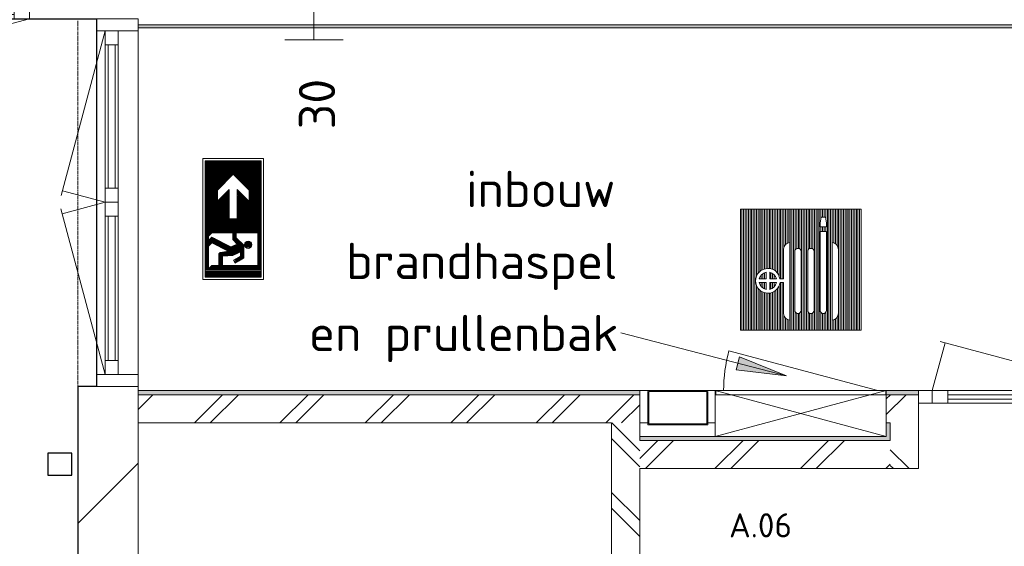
# Model space of a CAD drawing. Header units: millimetres. Extents: x 2016 to 102618, y -16590 to 68005.
# Tile 127 of 256: x 47486 to 52375, y 993 to 3605. Entities that reach past the tile are written whole.
import ezdxf

# ---------------------------------------------------------------- set-up
doc = ezdxf.new("R2010")
doc.units = ezdxf.units.MM
doc.linetypes.add('dash 2_2', pattern=[4, 2, -2])
for name, color, linetype, lineweight in [('A-ANNO-NOTE', 131, 'Continuous', 5), ('A-AREA-IDEN', 2, 'Continuous', 9), ('A-DETL', 90, 'Continuous', 18), ('A-DETL-GENF', 92, 'Continuous', 13), ('A-GENM', 13, 'Continuous', 13), ('A-GLAZ', 151, 'Continuous', 13), ('A-GLAZ-CURT', 52, 'Continuous', 9), ('A-GLAZ-CWMG', 51, 'Continuous', 13), ('A-WALL', 113, 'Continuous', 13), ('A-WALL-FNSH', 113, 'Continuous', 25), ('A-WALL-PATT', 111, 'Continuous', 25), ('E-FIRE', 2, 'Continuous', 13), ('G-ANNO-TEXT', 231, 'Continuous', 9), ('I-WALL', 2, 'Continuous', 13), ('N-PV-OG-BEBOUWING_MAATSCHAPPELIJK-G', 6, 'Continuous', 25)]:
    doc.layers.add(name, color=color, linetype=linetype, lineweight=lineweight)
doc.styles.add('ISOCPEUR_2', font='isocpeur.ttf', dxfattribs={"height": 180})
doc.styles.add('ISOCPEUR_4', font='isocpeur.ttf', dxfattribs={"height": 120})

# ---------------------------------------------------------------- blocks, each defined once
blk = doc.blocks.new('31_VCS_aluminium_deur_vliesgevel_glasvulling - Draaideur vliesgevel 2-4543338-00 Begane grond')
at = {"layer": 'A-GENM'}
for p, q in [((-425, 32.5), (-368.1, 245)), ((425, 32.5), (-392.2, 251.5))]:
    blk.add_line(p, q, dxfattribs=at)
at = {"layer": 'A-GLAZ-CURT', "lineweight": 18}
for p, q in [((-355, 32.5), (-425, 32.5)), ((-425, 32.5), (-425, -32.5)), ((-355, -32.5), (-355, 32.5)), ((-355, 32.5), (355, 32.5)), ((425, 32.5), (355, 32.5)), ((355, 32.5), (355, -32.5)), ((425, -32.5), (425, 32.5)), ((-425, -32.5), (-355, -32.5)), ((355, -32.5), (-355, -32.5)), ((355, -32.5), (425, -32.5))]:
    blk.add_line(p, q, dxfattribs=at)
blk = doc.blocks.new('Rectangular Mullion - vliesgevel_207mm_verticale tussenstijl _antraciet_-3721980-00 Begane grond')
at = {"layer": 'A-GLAZ-CWMG'}
for p, q in [((47868, 2700), (47868, 3550)), ((48075, 2700), (48075, 3550))]:
    blk.add_line(p, q, dxfattribs=at)
blk = doc.blocks.new('Rectangular Mullion - vliesgevel_207mm_verticale tussenstijl _antraciet_-1721457-00 Begane grond')
at = {"layer": 'A-GLAZ-CWMG'}
for p, q in [((-60, 75), (0, 75)), ((-60, -132), (-60, 75)), ((0, 75), (0, -132)), ((0, -132), (-60, -132))]:
    blk.add_line(p, q, dxfattribs=at)
blk = doc.blocks.new('Rectangular Mullion - vliesgevel_207mm_verticale tussenstijl _antraciet_-1721458-00 Begane grond')
at = {"layer": 'A-GLAZ-CWMG'}
for p, q in [((0, 75), (-60, 75)), ((-60, 75), (-60, -132)), ((0, -132), (0, 75)), ((-60, -132), (0, -132))]:
    blk.add_line(p, q, dxfattribs=at)
blk = doc.blocks.new('31_VCS_aluminium_deur_vliesgevel_glasvulling - Draaideur vliesgevel 2-4543343-00 Begane grond')
at = {"layer": 'A-GENM'}
for p, q in [((-427.5, -32.5), (-370.2, -246.3)), ((427.5, -32.5), (-394.4, -252.7))]:
    blk.add_line(p, q, dxfattribs=at)
at = {"layer": 'A-GLAZ-CURT', "lineweight": 18}
for p, q in [((-357.5, 32.5), (-427.5, 32.5)), ((-427.5, 32.5), (-427.5, -32.5)), ((-357.5, -32.5), (-357.5, 32.5)), ((-357.5, 32.5), (357.5, 32.5)), ((427.5, 32.5), (357.5, 32.5)), ((357.5, 32.5), (357.5, -32.5)), ((427.5, -32.5), (427.5, 32.5)), ((-427.5, -32.5), (-357.5, -32.5)), ((357.5, -32.5), (-357.5, -32.5)), ((357.5, -32.5), (427.5, -32.5))]:
    blk.add_line(p, q, dxfattribs=at)
blk = doc.blocks.new('Rectangular Mullion - vliesgevel_207mm_verticale tussenstijl _antraciet_-4492744-00 Begane grond')
at = {"layer": 'A-GLAZ-CWMG'}
for p, q in [((47868, 1845), (47868, 2700)), ((48075, 1845), (48075, 2700))]:
    blk.add_line(p, q, dxfattribs=at)
blk = doc.blocks.new('30_VCS_beglazing_clear glazing - 30_VCS_beglazing_clear glazing-3721983-00 Begane grond')
at = {"layer": 'A-GLAZ'}
for p, q in [((355, 17.5), (-355, 17.5)), ((-355, -17.5), (355, -17.5))]:
    blk.add_line(p, q, dxfattribs=at)
blk = doc.blocks.new('30_VCS_beglazing_clear glazing - 30_VCS_beglazing_clear glazing-4492752-00 Begane grond')
at = {"layer": 'A-GLAZ'}
for p, q in [((-357.5, 17.5), (357.5, 17.5)), ((357.5, -17.5), (-357.5, -17.5))]:
    blk.add_line(p, q, dxfattribs=at)
blk = doc.blocks.new('Walls 16 - Walls 6-3226393-00 Begane grond')
at = {"layer": 'A-WALL', "lineweight": 25}
for p, q in [((61565, -6440), (61455, -6440)), ((61455, -6440), (61455, -6559)), ((61565, -6559), (61565, -6440)), ((61455, -6559), (61565, -6559))]:
    blk.add_line(p, q, dxfattribs=at)
blk = doc.blocks.new('31_VCS_CWP_vliesgevel_deur_enkel_glaspaneel - merk-4490266-00 Begane grond')
at = {"layer": 'A-GENM'}
for p, q in [((-475, 31), (-411.4, 268.5)), ((475, 31), (-435.5, 275))]:
    blk.add_line(p, q, dxfattribs=at)
at = {"layer": 'A-GLAZ-CURT', "lineweight": 18}
for p, q in [((-398, 31), (-475, 31)), ((-475, 31), (-475, -31)), ((-398, 31), (398, 31)), ((-398, 31), (-398, -31)), ((475, 31), (398, 31)), ((398, 31), (398, -31)), ((475, 31), (475, -31)), ((-475, -31), (-398, -31)), ((398, -31), (-398, -31)), ((398, -31), (475, -31))]:
    blk.add_line(p, q, dxfattribs=at)
at = {"layer": 'A-GLAZ-CURT', "lineweight": 13}
for p, q in [((-398, 10.5), (398, 10.5)), ((-398, -10.5), (-398, 10.5)), ((398, -10.5), (398, 10.5)), ((398, -10.5), (-398, -10.5))]:
    blk.add_line(p, q, dxfattribs=at)
blk = doc.blocks.new('Rectangular Mullion - aluminium kozijn_RT62_68mm-V314-00 Begane grond')
at = {"layer": 'A-GLAZ-CWMG'}
for p, q in [((-68, 31), (-39, 31)), ((-68, 31), (-68, -31)), ((0, 31), (-39, 31)), ((0, 31), (0, -31)), ((-68, -31), (-39, -31)), ((0, -31), (-39, -31))]:
    blk.add_line(p, q, dxfattribs=at)
blk = doc.blocks.new('31_VCS_CWP_vliesgevel_deur_enkel_glaspaneel - merk-4504723-00 Begane grond')
at = {"layer": 'A-GENM'}
for p, q in [((-475, -31), (-411.4, -268.5)), ((475, -31), (-435.5, -275))]:
    blk.add_line(p, q, dxfattribs=at)
at = {"layer": 'A-GLAZ-CURT', "lineweight": 18}
for p, q in [((-398, 31), (-475, 31)), ((-475, 31), (-475, -31)), ((-398, -31), (-398, 31)), ((-398, 31), (398, 31)), ((475, 31), (398, 31)), ((398, 31), (398, -31)), ((475, -31), (475, 31)), ((-475, -31), (-398, -31)), ((398, -31), (-398, -31)), ((398, -31), (475, -31))]:
    blk.add_line(p, q, dxfattribs=at)
at = {"layer": 'A-GLAZ-CURT', "lineweight": 13}
for p, q in [((398, 10.5), (-398, 10.5)), ((-398, 10.5), (-398, -10.5)), ((398, -10.5), (398, 10.5)), ((-398, -10.5), (398, -10.5))]:
    blk.add_line(p, q, dxfattribs=at)
blk = doc.blocks.new('65_VCS_FA_brandslanghaspelkast_inbouw - inbouw_ajax_dicht_790x790x225 3-4652365-00 Begane grond')
at = {"layer": 'A-DETL-GENF'}
blk.add_line((508, 80), (-231.9, 278.3), dxfattribs=at)
blk.add_arc((508, 80), 766, 165, 180, dxfattribs=at)
at = {"layer": 'E-FIRE', "lineweight": 5}
for p, q in [((549.5, 80), (-299.5, -147)), ((-299.5, 80), (549.5, -147)), ((-299.5, -147), (-299.5, 80)), ((549.5, 80), (549.5, -147)), ((549.5, -147), (-299.5, -147))]:
    blk.add_line(p, q, dxfattribs=at)
at = {"layer": 'E-FIRE'}
for p, q in [((-299.5, 59), (549.5, 59)), ((-299.5, -147), (-299.5, 59)), ((-297.5, 80), (547.5, 80)), ((-297.5, 80), (-297.5, 59)), ((547.5, 59), (547.5, 80)), ((549.5, 59), (549.5, -147)), ((549.5, -147), (-299.5, -147))]:
    blk.add_line(p, q, dxfattribs=at)
blk = doc.blocks.new('Afvalbak - Type 3-4654228-00 Begane grond')
at = {"layer": 'A-GENM'}
for p, q in [((-24, 302), (-24, 137)), ((269, 307), (-19, 307)), ((-19, 302), (269, 302)), ((-19, 142), (-19, 302)), ((269, 302), (269, 142)), ((274, 137), (274, 302)), ((-24, 137), (274, 137)), ((269, 142), (-19, 142))]:
    blk.add_line(p, q, dxfattribs=at)
for centre, start, end in [((-19, 302), 90, 180), ((269, 302), 360, 90)]:
    blk.add_arc(centre, 5, start, end, dxfattribs=at)
blk = doc.blocks.new('NLRS_00_NEN-EN ISO 7010_E001 - vluchtweg links-4415713-00 Begane grond')
at = {"layer": 'A-ANNO-NOTE', "lineweight": 9}
for p, q in [((-3, 0), (-3, -3.015)), ((3, 0), (-3, 0)), ((-2.883, -0.117), (2.883, -0.117)), ((-2.883, -2.898), (-2.883, -0.117)), ((-2.835, -0.117), (-2.835, -2.898)), ((-2.788, -0.117), (-2.788, -2.898)), ((-2.74, -0.117), (-2.74, -2.898)), ((-2.692, -0.117), (-2.692, -2.898)), ((-2.645, -0.117), (-2.645, -2.898)), ((-2.597, -0.117), (-2.597, -2.898)), ((-2.549, -0.117), (-2.549, -2.898)), ((-2.502, -0.117), (-2.502, -2.898)), ((-2.454, -0.117), (-2.454, -2.898)), ((-2.406, -0.117), (-2.406, -2.898)), ((-2.359, -0.117), (-2.359, -2.898)), ((-2.311, -0.117), (-2.311, -2.898)), ((-2.263, -0.117), (-2.263, -2.898)), ((-2.216, -0.117), (-2.216, -2.898)), ((-2.168, -0.117), (-2.168, -1.459)), ((-2.12, -0.117), (-2.12, -1.411)), ((-2.073, -0.117), (-2.073, -1.364)), ((-2.025, -0.117), (-2.025, -1.316)), ((-1.978, -0.117), (-1.978, -1.268)), ((-1.93, -0.117), (-1.93, -1.221)), ((-1.882, -0.117), (-1.882, -1.173)), ((-1.835, -0.117), (-1.835, -1.125)), ((-1.787, -0.117), (-1.787, -1.078)), ((-1.739, -0.117), (-1.739, -1.03)), ((-1.692, -0.117), (-1.692, -0.983)), ((-1.644, -0.117), (-1.644, -0.935)), ((-1.596, -0.117), (-1.596, -0.887)), ((-1.549, -0.117), (-1.549, -0.84)), ((-1.501, -0.117), (-1.501, -0.792)), ((-1.453, -0.117), (-1.453, -0.744)), ((-1.406, -0.117), (-1.406, -0.724)), ((-1.358, -0.117), (-1.358, -0.724)), ((-1.31, -0.117), (-1.31, -0.724)), ((-1.263, -0.117), (-1.263, -0.724)), ((-1.215, -0.117), (-1.215, -0.724)), ((-1.167, -0.117), (-1.167, -0.724)), ((-1.12, -0.117), (-1.12, -0.724)), ((-1.072, -0.117), (-1.072, -0.724)), ((-1.025, -0.117), (-1.025, -0.724)), ((-0.977, -0.117), (-0.977, -0.724)), ((-0.929, -0.117), (-0.929, -0.724)), ((-0.882, -0.117), (-0.882, -0.724)), ((-0.834, -0.117), (-0.834, -1.313)), ((-0.786, -0.117), (-0.786, -1.313)), ((-0.739, -0.117), (-0.739, -1.313)), ((-0.691, -0.117), (-0.691, -1.313)), ((-0.643, -0.117), (-0.643, -1.313)), ((-0.596, -0.117), (-0.596, -1.313)), ((-0.548, -0.117), (-0.548, -1.313)), ((-0.5, -0.117), (-0.5, -1.313)), ((-0.453, -0.117), (-0.453, -1.313)), ((-0.405, -0.117), (-0.405, -1.313)), ((-0.357, -0.117), (-0.357, -1.313)), ((-0.31, -0.117), (-0.31, -1.313)), ((-0.262, -0.117), (-0.262, -1.313)), ((-0.214, -0.117), (-0.214, -1.313)), ((-0.167, -0.117), (-0.167, -1.313)), ((-0.119, -0.117), (-0.119, -1.313)), ((-0.071, -0.117), (-0.071, -1.313)), ((-0.024, -0.117), (-0.024, -1.313)), ((0.024, -0.117), (0.024, -2.898)), ((0.071, -0.117), (0.071, -2.898)), ((0.119, -0.117), (0.119, -2.898)), ((0.167, -0.117), (0.167, -2.898)), ((0.214, -0.117), (0.214, -2.898)), ((0.262, -0.117), (0.262, -2.898)), ((0.31, -0.117), (0.31, -2.898)), ((0.357, -0.117), (0.357, -2.898)), ((0.405, -0.117), (0.405, -2.898)), ((0.453, -0.117), (0.453, -2.898)), ((0.5, -0.117), (0.5, -2.898)), ((0.548, -0.117), (0.548, -2.898)), ((0.596, -0.117), (0.596, -2.898)), ((0.643, -0.117), (0.643, -2.898)), ((0.691, -0.117), (0.691, -2.898)), ((0.696, -0.279), (2.304, -0.279)), ((0.696, -1.356), (0.696, -0.279)), ((0.739, -0.117), (0.739, -0.279)), ((0.786, -0.117), (0.786, -0.279)), ((0.834, -0.117), (0.834, -0.279)), ((0.882, -0.117), (0.882, -0.279)), ((0.929, -0.117), (0.929, -0.279)), ((0.977, -0.117), (0.977, -0.279)), ((1.025, -0.117), (1.025, -0.279)), ((1.072, -0.117), (1.072, -0.279)), ((1.12, -0.117), (1.12, -0.279)), ((1.167, -0.117), (1.167, -0.279)), ((1.215, -0.117), (1.215, -0.279)), ((1.263, -0.117), (1.263, -0.279)), ((1.31, -0.117), (1.31, -0.279)), ((1.358, -0.117), (1.358, -0.279)), ((1.406, -0.117), (1.406, -0.279)), ((1.453, -0.117), (1.453, -0.279)), ((1.501, -0.117), (1.501, -0.279)), ((1.549, -0.117), (1.549, -0.279)), ((1.596, -0.117), (1.596, -0.279)), ((1.644, -0.117), (1.644, -0.279)), ((1.692, -0.117), (1.692, -0.279)), ((1.739, -0.117), (1.739, -0.279)), ((1.787, -0.117), (1.787, -0.279)), ((1.835, -0.117), (1.835, -0.279)), ((1.882, -0.117), (1.882, -0.279)), ((1.93, -0.117), (1.93, -0.279)), ((1.977, -0.117), (1.977, -0.279)), ((2.026, -0.117), (2.026, -0.279)), ((2.073, -0.117), (2.073, -0.279)), ((2.121, -0.117), (2.121, -0.279)), ((2.169, -0.117), (2.169, -0.279)), ((2.216, -0.117), (2.216, -0.279)), ((2.264, -0.117), (2.264, -0.279)), ((2.304, -0.279), (2.304, -2.033)), ((2.311, -0.117), (2.311, -2.578)), ((2.359, -0.117), (2.359, -2.625)), ((2.406, -0.117), (2.406, -2.673)), ((2.454, -0.117), (2.454, -2.721)), ((2.502, -0.117), (2.502, -2.898)), ((2.549, -0.117), (2.549, -2.898)), ((2.597, -0.117), (2.597, -2.898)), ((2.645, -0.117), (2.645, -2.898)), ((2.692, -0.117), (2.692, -2.898)), ((2.74, -0.117), (2.74, -2.898)), ((2.788, -0.117), (2.788, -2.898)), ((2.835, -0.117), (2.835, -2.898)), ((2.883, -0.117), (2.883, -2.898)), ((3, -3.015), (3, 0)), ((-1.433, -0.724), (-2.216, -1.507)), ((-0.875, -0.724), (-1.464, -1.313)), ((-0.875, -0.724), (-1.433, -0.724)), ((-1.12, -0.968), (-1.12, -1.313)), ((-1.072, -0.92), (-1.072, -1.313)), ((-1.025, -0.873), (-1.025, -1.313)), ((-0.977, -0.825), (-0.977, -1.313)), ((-0.929, -0.777), (-0.929, -1.313)), ((-0.882, -0.724), (-0.882, -1.313)), ((1.292, -0.977), (0.939, -1.356)), ((1.12, -0.675), (1.12, -0.851)), ((1.167, -0.62), (1.167, -0.906)), ((1.215, -0.593), (1.215, -0.932)), ((1.263, -0.583), (1.263, -0.943)), ((1.31, -0.585), (1.31, -0.94)), ((1.31, -0.977), (1.31, -1.437)), ((1.946, -0.977), (1.31, -0.977)), ((1.358, -0.601), (1.358, -0.924)), ((1.358, -0.977), (1.358, -1.544)), ((1.406, -0.636), (1.406, -0.89)), ((1.406, -0.977), (1.406, -2.13)), ((1.453, -0.977), (1.453, -2.037)), ((1.501, -0.977), (1.501, -1.943)), ((1.549, -0.977), (1.549, -1.85)), ((1.596, -0.977), (1.596, -1.756)), ((1.644, -0.977), (1.644, -1.149)), ((1.692, -0.977), (1.692, -1.149)), ((1.739, -0.977), (1.739, -1.149)), ((1.787, -0.977), (1.787, -1.149)), ((1.835, -0.977), (1.835, -1.149)), ((1.882, -0.977), (1.882, -1.205)), ((1.93, -0.977), (1.93, -1.288)), ((2.196, -1.409), (1.946, -0.977)), ((0, -1.313), (-1.464, -1.313)), ((-1.167, -1.051), (-1.429, -1.313)), ((-1.167, -1.096), (-1.384, -1.313)), ((-1.167, -1.146), (-1.334, -1.313)), ((-1.167, -1.194), (-1.286, -1.313)), ((-1.12, -1.197), (-1.236, -1.313)), ((-1.167, -1.016), (-1.167, -1.244)), ((0, -1.702), (0, -1.313)), ((0.939, -1.356), (0.696, -1.356)), ((0.739, -1.356), (0.739, -1.531)), ((0.786, -1.356), (0.786, -1.531)), ((0.834, -1.356), (0.834, -1.531)), ((0.882, -1.356), (0.882, -1.531)), ((0.929, -1.356), (0.929, -1.531)), ((0.977, -1.315), (0.977, -1.531)), ((1.022, -1.531), (1.251, -1.303)), ((1.025, -1.264), (1.025, -1.529)), ((1.072, -1.213), (1.072, -1.482)), ((1.12, -1.161), (1.12, -1.434)), ((1.167, -1.11), (1.167, -1.386)), ((1.215, -1.059), (1.215, -1.339)), ((1.251, -1.303), (1.406, -1.651)), ((1.263, -1.008), (1.263, -1.33)), ((1.263, -1.008), (1.263, -1.33)), ((1.628, -1.149), (1.85, -1.149)), ((1.817, -1.519), (1.628, -1.149)), ((1.644, -1.18), (1.644, -2.037)), ((1.692, -1.273), (1.692, -2.186)), ((1.739, -1.367), (1.739, -2.216)), ((1.787, -1.46), (1.787, -2.224)), ((1.85, -1.149), (2.045, -1.486)), ((1.978, -1.031), (1.978, -1.37)), ((2.025, -1.114), (2.025, -1.453)), ((2.025, -1.306), (2.11, -1.453)), ((2.045, -1.486), (2.196, -1.409)), ((2.073, -1.196), (2.073, -1.388)), ((2.073, -1.293), (2.153, -1.431)), ((-1.433, -2.291), (-2.216, -1.507)), ((-2.168, -1.556), (-2.168, -2.898)), ((-2.12, -1.603), (-2.12, -2.898)), ((-2.073, -1.651), (-2.073, -2.898)), ((-2.025, -1.699), (-2.025, -2.898)), ((-1.978, -1.746), (-1.978, -2.898)), ((-1.93, -1.794), (-1.93, -2.898)), ((-1.882, -1.841), (-1.882, -2.898)), ((-1.835, -1.889), (-1.835, -2.898)), ((-1.787, -1.937), (-1.787, -2.898)), ((-0.875, -2.291), (-1.464, -1.702)), ((0, -1.702), (-1.464, -1.702)), ((-1.167, -1.953), (-1.418, -1.702)), ((-1.167, -1.906), (-1.372, -1.702)), ((-1.167, -1.86), (-1.325, -1.702)), ((-1.167, -1.815), (-1.28, -1.702)), ((-1.12, -1.815), (-1.233, -1.702)), ((-1.167, -1.702), (-1.167, -1.999)), ((-1.12, -1.702), (-1.12, -2.047)), ((-1.072, -1.702), (-1.072, -2.094)), ((-1.025, -1.702), (-1.025, -2.142)), ((-0.977, -1.702), (-0.977, -2.19)), ((-0.929, -1.702), (-0.929, -2.237)), ((-0.882, -1.702), (-0.882, -2.285)), ((-0.834, -1.702), (-0.834, -2.898)), ((-0.786, -1.702), (-0.786, -2.898)), ((-0.739, -1.702), (-0.739, -2.898)), ((-0.691, -1.702), (-0.691, -2.898)), ((-0.643, -1.702), (-0.643, -2.898)), ((-0.596, -1.702), (-0.596, -2.898)), ((-0.548, -1.702), (-0.548, -2.898)), ((-0.5, -1.702), (-0.5, -2.898)), ((-0.453, -1.702), (-0.453, -2.898)), ((-0.405, -1.702), (-0.405, -2.898)), ((-0.357, -1.702), (-0.357, -2.898)), ((-0.31, -1.702), (-0.31, -2.898)), ((-0.262, -1.702), (-0.262, -2.898)), ((-0.214, -1.702), (-0.214, -2.898)), ((-0.167, -1.702), (-0.167, -2.898)), ((-0.119, -1.702), (-0.119, -2.898)), ((-0.071, -1.702), (-0.071, -2.898)), ((-0.024, -1.702), (-0.024, -2.898)), ((0.696, -1.531), (1.022, -1.531)), ((0.696, -2.57), (0.696, -1.531)), ((1.406, -1.586), (0.904, -2.57)), ((1.182, -2.57), (1.596, -1.756)), ((1.263, -1.867), (1.263, -2.411)), ((1.31, -1.773), (1.31, -2.317)), ((1.358, -1.68), (1.358, -2.224)), ((1.599, -1.751), (1.657, -2.116)), ((1.853, -2.033), (1.817, -1.519)), ((1.835, -1.775), (1.835, -2.224)), ((-1.739, -1.984), (-1.739, -2.898)), ((-1.692, -2.032), (-1.692, -2.898)), ((-1.644, -2.08), (-1.644, -2.898)), ((-1.596, -2.127), (-1.596, -2.898)), ((-1.549, -2.175), (-1.549, -2.898)), ((-1.501, -2.223), (-1.501, -2.898)), ((-1.453, -2.27), (-1.453, -2.898)), ((-0.875, -2.291), (-1.433, -2.291)), ((-1.406, -2.291), (-1.406, -2.898)), ((-1.358, -2.291), (-1.358, -2.898)), ((-1.31, -2.291), (-1.31, -2.898)), ((-1.263, -2.291), (-1.263, -2.898)), ((-1.215, -2.291), (-1.215, -2.898)), ((-1.167, -2.291), (-1.167, -2.898)), ((-1.12, -2.291), (-1.12, -2.898)), ((-1.072, -2.291), (-1.072, -2.898)), ((-1.025, -2.291), (-1.025, -2.898)), ((-0.977, -2.291), (-0.977, -2.898)), ((-0.929, -2.291), (-0.929, -2.898)), ((-0.882, -2.291), (-0.882, -2.898)), ((0.977, -2.428), (0.977, -2.643)), ((1.025, -2.334), (1.025, -2.69)), ((1.072, -2.241), (1.072, -2.898)), ((1.12, -2.147), (1.12, -2.898)), ((1.167, -2.054), (1.167, -2.898)), ((1.215, -1.96), (1.215, -2.504)), ((1.787, -2.224), (2.496, -2.224)), ((2.304, -2.033), (1.853, -2.033)), ((1.882, -2.033), (1.882, -2.224)), ((1.93, -2.033), (1.93, -2.224)), ((1.978, -2.033), (1.978, -2.224)), ((2.025, -2.033), (2.025, -2.224)), ((2.073, -2.033), (2.073, -2.224)), ((2.12, -2.033), (2.12, -2.224)), ((2.168, -2.033), (2.168, -2.224)), ((2.216, -2.033), (2.216, -2.224)), ((2.263, -2.033), (2.263, -2.224)), ((2.304, -2.57), (2.304, -2.224)), ((2.496, -2.224), (2.311, -2.039)), ((2.883, -2.898), (-2.883, -2.898)), ((0.862, -2.736), (0.691, -2.565)), ((0.739, -2.612), (0.739, -2.898)), ((0.786, -2.66), (0.786, -2.898)), ((0.834, -2.708), (0.834, -2.898)), ((0.882, -2.736), (0.882, -2.898)), ((1.072, -2.736), (0.882, -2.736)), ((0.904, -2.57), (1.072, -2.738)), ((0.904, -2.57), (1.182, -2.57)), ((0.929, -2.736), (0.929, -2.898)), ((0.977, -2.736), (0.977, -2.898)), ((1.025, -2.736), (1.025, -2.898)), ((1.182, -2.57), (1.347, -2.736)), ((1.215, -2.604), (1.215, -2.898)), ((1.263, -2.651), (1.263, -2.898)), ((1.31, -2.699), (1.31, -2.898)), ((1.358, -2.736), (1.358, -2.898)), ((2.454, -2.736), (1.358, -2.736)), ((1.406, -2.736), (1.406, -2.898)), ((1.453, -2.736), (1.453, -2.898)), ((1.501, -2.736), (1.501, -2.898)), ((1.549, -2.736), (1.549, -2.898)), ((1.596, -2.736), (1.596, -2.898)), ((1.644, -2.736), (1.644, -2.898)), ((1.692, -2.736), (1.692, -2.898)), ((1.739, -2.736), (1.739, -2.898)), ((1.787, -2.736), (1.787, -2.898)), ((1.835, -2.736), (1.835, -2.898)), ((1.882, -2.736), (1.882, -2.898)), ((1.93, -2.736), (1.93, -2.898)), ((1.978, -2.736), (1.978, -2.898)), ((2.025, -2.736), (2.025, -2.898)), ((2.073, -2.736), (2.073, -2.898)), ((2.12, -2.736), (2.12, -2.898)), ((2.168, -2.736), (2.168, -2.898)), ((2.216, -2.736), (2.216, -2.898)), ((2.263, -2.736), (2.263, -2.898)), ((2.304, -2.57), (2.469, -2.736)), ((2.311, -2.736), (2.311, -2.898)), ((2.359, -2.736), (2.359, -2.898)), ((2.406, -2.736), (2.406, -2.898)), ((2.454, -2.736), (2.454, -2.898)), ((-3, -3.015), (3, -3.015))]:
    blk.add_line(p, q, dxfattribs=at)
blk.add_circle((1.277, -0.763), 0.18, dxfattribs=at)
blk.add_arc((1.783, -2.096), 0.128, 189, 270, dxfattribs=at)

msp = doc.modelspace()

# ---------------------------------------------------------------- hatches: boundary and pattern name
at = {"layer": 'A-WALL-PATT'}
h = msp.add_hatch(color=256, dxfattribs=at)
h.paths.add_polyline_path([(67999.2, 3565), (68300, 3565), (68300, 3580), (67400, 3580), (67400, 3565), (67595, 3565)], flags=0)
h.paths.add_polyline_path([(48087.8, 3565), (61600, 3565), (61600, 3580), (48075, 3580), (48075, 3565)], flags=0)
h.paths.add_polyline_path([(71300, 3565), (71320, 3565), (71320, 3580), (70200, 3580), (70200, 3565), (70488.1, 3565)], flags=0)
at = {"layer": 'A-WALL-PATT', "lineweight": 5}
h = msp.add_hatch(dxfattribs=at)
h.set_pattern_fill('FP_31', color=256, style=0, pattern_type=2)
h.set_pattern_definition([(45, (0, 0), (-353.5534, 353.5534), [])])
h.paths.add_polyline_path([(47775, -1020), (48064.2, -1020), (48064.2, -706.8), (48075, -706.8), (48075, 1785), (47775, 1785), (47775, -303.8)], flags=0)
at = {"layer": 'A-WALL-PATT'}
h = msp.add_hatch(color=256, dxfattribs=at)
h.paths.add_polyline_path([(48075, 1745), (50315.3, 1745), (50315.3, 1765), (48075, 1765)], flags=0)
h.paths.add_polyline_path([(53035, 1745), (53195, 1745), (53195, 1765), (53035, 1765)], flags=0)
h = msp.add_hatch(color=256, dxfattribs=at)
h.paths.add_polyline_path([(50425, 1745), (50565, 1745), (50565, 1765), (50315.3, 1765), (50315.3, 1745)], flags=0)
h.paths.add_polyline_path([(51809, 1745), (51949, 1745), (51949, 1765), (51789, 1765), (51789, 1745)], flags=0)
at = {"layer": 'A-WALL-PATT', "lineweight": 5}
h = msp.add_hatch(dxfattribs=at)
h.set_pattern_fill('FP_2', color=256, angle=-135, style=0, pattern_type=2)
h.set_pattern_definition([(225, (50635, 1765), (212.132, -212.132), []), (225, (50635, -435), (212.132, -212.132), [])])
h.paths.add_polyline_path([(48917.4, 1605), (50315.3, 1605), (50315.3, 1745), (48075, 1745), (48075, 1605)], flags=0)
h.paths.add_polyline_path([(53175, 1605), (53175, 1745), (53035, 1745), (53035, 1605)], flags=0)
h = msp.add_hatch(dxfattribs=at)
h.set_pattern_fill('FP_3', color=256, angle=225, style=0, pattern_type=2)
h.set_pattern_definition([(45, (50635, 1765), (-212.13, 212.13), []), (45, (50635, 3965), (-212.132, 212.132), [])])
h.paths.add_polyline_path([(51809, 1605), (51949, 1605), (51949, 1745), (51789, 1745), (51789, 1605)], flags=0)
h.paths.add_polyline_path([(50425, 1605), (50565, 1605), (50565, 1745), (50315.3, 1745), (50315.3, 1605)], flags=0)
h = msp.add_hatch(dxfattribs=at)
h.set_pattern_fill('FP_377', color=256, angle=45, style=0, pattern_type=2)
h.set_pattern_definition([(135, (50425, 332.5), (-212.13, -212.13), []), (135, (48225, 332.5), (-212.132, -212.132), [])])
h.paths.add_polyline_path([(50425, 1341), (50565, 1341), (50565, 1605), (50425, 1605), (50425, 1378)], flags=0)
at = {"layer": 'A-WALL-PATT'}
for points in [[(51809, 1518), (51809, 1605), (51789, 1605), (51789, 1518)], [(51529.5, 1518), (51789, 1518), (51789, 1538), (50565, 1538), (50565, 1518), (51406.4, 1518)]]:
    msp.add_hatch(color=256, dxfattribs=at).paths.add_polyline_path(points, flags=0)
at = {"layer": 'A-WALL-PATT', "lineweight": 5}
h = msp.add_hatch(dxfattribs=at)
h.set_pattern_fill('FP_431', color=256, angle=45, style=0, pattern_type=2)
h.set_pattern_definition([(135, (51789, 1491.5), (-212.13, -212.13), []), (135, (49589, 1491.5), (-212.132, -212.132), [])])
h.paths.add_polyline_path([(51949, 1378), (51949, 1605), (51809, 1605), (51809, 1378), (51821.2, 1378)], flags=0)
h = msp.add_hatch(dxfattribs=at)
h.set_pattern_fill('FP_430', color=256, angle=225, style=0, pattern_type=2)
h.set_pattern_definition([(45, (51177, 1538), (-212.13, 212.13), []), (45, (51177, 3738), (-212.132, 212.132), [])])
h.paths.add_polyline_path([(51789, 1378), (51809, 1378), (51809, 1518), (50565, 1518), (50565, 1378), (51737.9, 1378)], flags=0)
h = msp.add_hatch(dxfattribs=at)
h.set_pattern_fill('FP_376', color=256, angle=-135, style=0, pattern_type=2)
h.set_pattern_definition([(315, (50425, 332.5), (212.13, 212.13), []), (315, (52625, 332.5), (212.132, 212.132), [])])
h.paths.add_polyline_path([(50425, -940), (50565, -940), (50565, 1341), (50425, 1341), (50425, -184)], flags=0)
at = {"layer": 'G-ANNO-TEXT'}
msp.add_hatch(color=10, dxfattribs=at).paths.add_polyline_path([(51294, 1838.3), (51060.2, 1932.7), (51043.7, 1869)], flags=0)

# ---------------------------------------------------------------- linework, layer by layer
at = {"layer": 'A-ANNO-NOTE', "lineweight": 9}
for p, q in [((51064.5, 2665), (51664.5, 2665)), ((51064.5, 2065), (51064.5, 2665)), ((51072.5, 2065), (51072.5, 2665)), ((51080.5, 2065), (51080.5, 2665)), ((51088.5, 2065), (51088.5, 2665)), ((51096.5, 2065), (51096.5, 2665)), ((51104.5, 2065), (51104.5, 2665)), ((51112.5, 2065), (51112.5, 2665)), ((51120.5, 2065), (51120.5, 2665)), ((51128.5, 2065), (51128.5, 2665)), ((51136.5, 2065), (51136.5, 2665)), ((51144.5, 2333.3), (51144.5, 2665)), ((51152.5, 2346.7), (51152.5, 2665)), ((51160.5, 2355.2), (51160.5, 2665)), ((51168.5, 2361.3), (51168.5, 2665)), ((51176.5, 2365.7), (51176.5, 2665)), ((51184.5, 2368.8), (51184.5, 2665)), ((51192.5, 2370.6), (51192.5, 2665)), ((51200.5, 2371.5), (51200.5, 2665)), ((51208.5, 2371.3), (51208.5, 2665)), ((51216.5, 2369.9), (51216.5, 2665)), ((51224.5, 2367.3), (51224.5, 2665)), ((51232.5, 2363.2), (51232.5, 2665)), ((51240.5, 2357.3), (51240.5, 2665)), ((51248.5, 2348.7), (51248.5, 2665)), ((51256.5, 2333.8), (51256.5, 2665)), ((51264.5, 2319.1), (51264.5, 2665)), ((51272.5, 2319.1), (51272.5, 2665)), ((51280.5, 2478.6), (51280.5, 2665)), ((51288.5, 2490.9), (51288.5, 2665)), ((51296.5, 2496.3), (51296.5, 2665)), ((51304.5, 2498.9), (51304.5, 2665)), ((51312.5, 2065), (51312.5, 2665)), ((51320.5, 2065), (51320.5, 2665)), ((51328.5, 2065), (51328.5, 2665)), ((51336.5, 2462.8), (51336.5, 2665)), ((51344.5, 2469.7), (51344.5, 2665)), ((51352.5, 2470.7), (51352.5, 2665)), ((51360.5, 2467.2), (51360.5, 2665)), ((51368.5, 2065), (51368.5, 2665)), ((51376.5, 2065), (51376.5, 2665)), ((51384.5, 2065), (51384.5, 2665)), ((51392.5, 2065), (51392.5, 2665)), ((51400.5, 2462.2), (51400.5, 2665)), ((51408.5, 2469.6), (51408.5, 2665)), ((51416.5, 2470.7), (51416.5, 2665)), ((51424.5, 2467.4), (51424.5, 2665)), ((51432.5, 2065), (51432.5, 2665)), ((51440.5, 2065), (51440.5, 2665)), ((51448.5, 2065), (51448.5, 2665)), ((51456.5, 2065), (51456.5, 2665)), ((51464.5, 2619.5), (51464.5, 2665)), ((51472.5, 2626.3), (51472.5, 2665)), ((51480.5, 2626.3), (51480.5, 2665)), ((51488.5, 2616.3), (51488.5, 2665)), ((51496.5, 2065), (51496.5, 2665)), ((51504.5, 2065), (51504.5, 2665)), ((51512.5, 2065), (51512.5, 2665)), ((51520.5, 2499.3), (51520.5, 2665)), ((51528.5, 2498.1), (51528.5, 2665)), ((51536.5, 2494.5), (51536.5, 2665)), ((51544.5, 2487.2), (51544.5, 2665)), ((51552.5, 2065), (51552.5, 2665)), ((51560.5, 2065), (51560.5, 2665)), ((51568.5, 2065), (51568.5, 2665)), ((51576.5, 2065), (51576.5, 2665)), ((51584.5, 2065), (51584.5, 2665)), ((51592.5, 2065), (51592.5, 2665)), ((51600.5, 2065), (51600.5, 2665)), ((51608.5, 2065), (51608.5, 2665)), ((51616.5, 2065), (51616.5, 2665)), ((51624.5, 2065), (51624.5, 2665)), ((51632.5, 2065), (51632.5, 2665)), ((51640.5, 2065), (51640.5, 2665)), ((51648.5, 2065), (51648.5, 2665)), ((51656.5, 2065), (51656.5, 2665)), ((51664.5, 2665), (51664.5, 2065)), ((51460.1, 2598.2), (51465.9, 2626.3)), ((51460.1, 2578.2), (51460.1, 2598.2)), ((51465.9, 2626.3), (51486.4, 2626.3)), ((51486.4, 2626.3), (51492.2, 2598.2)), ((51492.2, 2598.2), (51492.2, 2578.2)), ((51492.2, 2578.2), (51460.1, 2578.2)), ((51492.2, 2554.9), (51460.2, 2554.9)), ((51460.2, 2554.9), (51460.2, 2163.2)), ((51464.5, 2554.9), (51464.5, 2578.2)), ((51472.5, 2554.9), (51472.5, 2578.2)), ((51480.5, 2554.9), (51480.5, 2578.2)), ((51488.5, 2554.9), (51488.5, 2578.2)), ((51492.2, 2163.2), (51492.2, 2554.9)), ((51309.8, 2115.2), (51309.8, 2499.3)), ((51519.9, 2115.2), (51519.9, 2499.3)), ((51278.7, 2468.3), (51278.7, 2319.1)), ((51334.4, 2454.8), (51334.4, 2163.2)), ((51366.3, 2163.2), (51366.3, 2454.8)), ((51398.7, 2454.8), (51398.7, 2163.2)), ((51430.7, 2163.2), (51430.7, 2454.8)), ((51551, 2468.3), (51551, 2146.3)), ((51184.5, 2319.1), (51184.5, 2349.8)), ((51192.5, 2352.3), (51192.5, 2319.1)), ((51210, 2319.1), (51210, 2352.1)), ((51216.5, 2319.1), (51216.5, 2350.1)), ((51158.2, 2301.7), (51192.5, 2301.7)), ((51192.5, 2319.1), (51158.5, 2319.1)), ((51168.5, 2319.1), (51168.5, 2338.3)), ((51168.5, 2281), (51168.5, 2301.7)), ((51176.5, 2319.1), (51176.5, 2345.4)), ((51176.5, 2273.9), (51176.5, 2301.7)), ((51184.5, 2269.5), (51184.5, 2301.7)), ((51192.5, 2301.7), (51192.5, 2267)), ((51243.2, 2319.1), (51210, 2319.1)), ((51210, 2301.7), (51243.5, 2301.7)), ((51210, 2267.2), (51210, 2301.7)), ((51216.5, 2269.3), (51216.5, 2301.7)), ((51224.5, 2319.1), (51224.5, 2345.9)), ((51224.5, 2273.5), (51224.5, 2301.7)), ((51232.5, 2319.1), (51232.5, 2339.1)), ((51232.5, 2280.3), (51232.5, 2301.7)), ((51278.7, 2319.1), (51259.7, 2319.1)), ((51261.7, 2301.7), (51278.7, 2301.7)), ((51264.5, 2065), (51264.5, 2301.7)), ((51272.5, 2065), (51272.5, 2301.7)), ((51278.7, 2301.7), (51278.7, 2146.3)), ((51144.5, 2065), (51144.5, 2286)), ((51152.5, 2065), (51152.5, 2272.6)), ((51160.5, 2065), (51160.5, 2264)), ((51168.5, 2065), (51168.5, 2258)), ((51176.5, 2065), (51176.5, 2253.6)), ((51184.5, 2065), (51184.5, 2250.6)), ((51216.5, 2065), (51216.5, 2250.3)), ((51224.5, 2065), (51224.5, 2253.2)), ((51232.5, 2065), (51232.5, 2257.4)), ((51240.5, 2065), (51240.5, 2263.3)), ((51248.5, 2065), (51248.5, 2271.6)), ((51256.5, 2065), (51256.5, 2284.4)), ((51192.5, 2065), (51192.5, 2248.7)), ((51200.5, 2065), (51200.5, 2247.8)), ((51208.5, 2065), (51208.5, 2248.5)), ((51336.5, 2065), (51336.5, 2155.3)), ((51400.5, 2065), (51400.5, 2155.9)), ((51464.5, 2065), (51464.5, 2152.3)), ((51488.5, 2065), (51488.5, 2153)), ((51280.5, 2065), (51280.5, 2135.9)), ((51288.5, 2065), (51288.5, 2123.7)), ((51296.5, 2065), (51296.5, 2118.2)), ((51304.5, 2065), (51304.5, 2115.7)), ((51344.5, 2065), (51344.5, 2148.4)), ((51352.5, 2065), (51352.5, 2147.4)), ((51360.5, 2065), (51360.5, 2150.9)), ((51408.5, 2065), (51408.5, 2148.5)), ((51416.5, 2065), (51416.5, 2147.4)), ((51424.5, 2065), (51424.5, 2150.6)), ((51472.5, 2065), (51472.5, 2147.7)), ((51480.5, 2065), (51480.5, 2147.8)), ((51520.5, 2065), (51520.5, 2115.2)), ((51528.5, 2065), (51528.5, 2116.4)), ((51536.5, 2065), (51536.5, 2120)), ((51544.5, 2065), (51544.5, 2127.3)), ((51664.5, 2065), (51064.5, 2065))]:
    msp.add_line(p, q, dxfattribs=at)
for centre, radius, start, end in [((51309.8, 2468.3), 31, 90, 180), ((51519.9, 2468.3), 31, 0, 90), ((51350.4, 2454.8), 16, 0, 180), ((51414.7, 2454.8), 16, 0, 180), ((51203.3, 2307.3), 64.3, 92.1638, 177.8838), ((51201.9, 2308.6), 44.7, 102.0792, 166.3871), ((51202.8, 2314.5), 57.1, 4.7051, 91.9305), ((51199.8, 2308.7), 44.6, 13.5695, 76.8604), ((51203.2, 2312), 64.2, 182.1162, 267.9156), ((51201.8, 2310.5), 44.5, 191.5247, 258.0482), ((51198.9, 2311.3), 63.5, 271.7431, 351.2428), ((51199.8, 2310.7), 44.6, 283.1676, 348.3633), ((51350.4, 2163.2), 16, 180, 0), ((51414.7, 2163.2), 16, 180, 0), ((51476.2, 2163.2), 16, 180, 0), ((51309.8, 2146.3), 31, 180, 270), ((51519.9, 2146.3), 31, 270, 0)]:
    msp.add_arc(centre, radius, start, end, dxfattribs=at)
at = {"layer": 'A-DETL', "lineweight": 13}
for p, q in [((48947, 3505), (48947, 3795)), ((49092, 3505), (48802, 3505))]:
    msp.add_line(p, q, dxfattribs=at)
at = {"layer": 'A-DETL', "linetype": 'dash 2_2', "lineweight": 13}
msp.add_line((47775, 3600), (47775, 1100), dxfattribs=at)
at = {"layer": 'A-WALL', "color": 250, "lineweight": 18}
for p, q in [((47775, -1020), (47775, 1785)), ((47775, 1785), (48075, 1785)), ((48075, 1785), (48075, 1765)), ((48075, 1765), (50565, 1765)), ((50565, 1538), (50565, 1765)), ((51949, 1765), (51789, 1765)), ((51789, 1745), (51789, 1765)), ((51949, 1765), (51949, 1378)), ((48075, 1605), (50425, 1605)), ((48075, 1605), (48075, -760)), ((50425, -940), (50425, 1605)), ((50565, 1538), (50940, 1538)), ((50565, -940), (50565, 1378)), ((51949, 1378), (50565, 1378))]:
    msp.add_line(p, q, dxfattribs=at)
at = {"layer": 'A-WALL', "lineweight": 5}
for p, q in [((48075, 1605), (48075, 1765)), ((50565, 1745), (48075, 1745)), ((51949, 1745), (51789, 1745)), ((51809, 1605), (51789, 1605)), ((51809, 1605), (51809, 1518)), ((50565, 1518), (50565, 1538)), ((51809, 1518), (50565, 1518))]:
    msp.add_line(p, q, dxfattribs=at)
at = {"layer": 'A-WALL-FNSH', "color": 7, "lineweight": 13}
for p, q in [((61600, 3580), (48075, 3580)), ((48075, 3580), (48075, 3565)), ((48075, 3565), (61600, 3565))]:
    msp.add_line(p, q, dxfattribs=at)
at = {"layer": 'G-ANNO-TEXT', "color": 10}
for p, q in [((51294, 1838.3), (50471.1, 2051)), ((51060.2, 1932.7), (51043.7, 1869)), ((51294, 1838.3), (51060.2, 1932.7)), ((51043.7, 1869), (51294, 1838.3))]:
    msp.add_line(p, q, dxfattribs=at)
at = {"layer": 'I-WALL'}
for p, q in [((50565, 1765), (50610, 1765)), ((50898, 1765), (50942, 1765)), ((51787, 1765), (51789, 1765)), ((50605, 1605), (50565, 1605)), ((50940, 1605), (50903, 1605))]:
    msp.add_line(p, q, dxfattribs=at)
at = {"layer": 'N-PV-OG-BEBOUWING_MAATSCHAPPELIJK-G'}
msp.add_lwpolyline([(34130, 16956.5), (38800, 16956.5), (38800, 13923), (39070, 13923), (39070, 11887), (38800, 11887), (38800, 10955), (39700, 10955), (39700, 8100), (38800, 8100), (38800, 6054.6), (38795, 6054.6), (38795, 4145.4), (38800, 4145.4), (38800, 3610), (47868, 3610), (47868, 1785), (47775, 1785), (47775, -9225)], dxfattribs=at)

# ---------------------------------------------------------------- block references
at = {"layer": 'A-ANNO-NOTE', "lineweight": 9, "xscale": 100, "yscale": 100, "zscale": 100, "rotation": 269.9612865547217}
msp.add_blockref('NLRS_00_NEN-EN ISO 7010_E001 - vluchtweg links-4415713-00 Begane grond', (48697.2, 2616.5), dxfattribs=at)
at = {"layer": 'A-GENM'}
msp.add_blockref('Afvalbak - Type 3-4654228-00 Begane grond', (50629, 1458), dxfattribs=at)
at = {"layer": 'A-GLAZ'}
for name, p, rotation in [('30_VCS_beglazing_clear glazing - 30_VCS_beglazing_clear glazing-3721983-00 Begane grond', (47943, 3125), 90), ('30_VCS_beglazing_clear glazing - 30_VCS_beglazing_clear glazing-4492752-00 Begane grond', (47943, 2272.5), 270)]:
    msp.add_blockref(name, p, dxfattribs=dict(at, rotation=rotation))
at = {"layer": 'A-GLAZ-CURT', "lineweight": 18}
for name, p in [('31_VCS_CWP_vliesgevel_deur_enkel_glaspaneel - merk-4504723-00 Begane grond', (47060, 3641)), ('31_VCS_CWP_vliesgevel_deur_enkel_glaspaneel - merk-4490266-00 Begane grond', (52492, 1734))]:
    msp.add_blockref(name, p, dxfattribs=at)
for name, p, rotation in [('31_VCS_aluminium_deur_vliesgevel_glasvulling - Draaideur vliesgevel 2-4543338-00 Begane grond', (47943, 3125), 90), ('31_VCS_aluminium_deur_vliesgevel_glasvulling - Draaideur vliesgevel 2-4543343-00 Begane grond', (47943, 2272.5), 270)]:
    msp.add_blockref(name, p, dxfattribs=dict(at, rotation=rotation))
at = {"layer": 'A-GLAZ-CWMG'}
for name, p, rotation in [('Rectangular Mullion - vliesgevel_207mm_verticale tussenstijl _antraciet_-1721458-00 Begane grond', (47943, 3610), 90), ('Rectangular Mullion - aluminium kozijn_RT62_68mm-V314-00 Begane grond', (51949, 1734), 180)]:
    msp.add_blockref(name, p, dxfattribs=dict(at, rotation=rotation))
for name in ['Rectangular Mullion - vliesgevel_207mm_verticale tussenstijl _antraciet_-3721980-00 Begane grond', 'Rectangular Mullion - vliesgevel_207mm_verticale tussenstijl _antraciet_-4492744-00 Begane grond']:
    msp.add_blockref(name, (0, 0), dxfattribs=at)
at = {"layer": 'A-GLAZ-CWMG', "extrusion": (0, 0, -1), "rotation": 270}
msp.add_blockref('Rectangular Mullion - vliesgevel_207mm_verticale tussenstijl _antraciet_-1721457-00 Begane grond', (-47943, 1785), dxfattribs=at)
at = {"layer": 'A-WALL', "rotation": 270}
msp.add_blockref('Walls 16 - Walls 6-3226393-00 Begane grond', (54185, 62910), dxfattribs=at)
at = {"layer": 'E-FIRE'}
msp.add_blockref('65_VCS_FA_brandslanghaspelkast_inbouw - inbouw_ajax_dicht_790x790x225 3-4652365-00 Begane grond', (51239.5, 1685), dxfattribs=at)

# ---------------------------------------------------------------- texts
at = {"layer": 'A-AREA-IDEN', "insert": (51008.2, 1157), "char_height": 120, "width": 392.827, "attachment_point": 1, "style": 'ISOCPEUR_4'}
msp.add_mtext('A.06', dxfattribs=at)
at = {"layer": 'G-ANNO-TEXT', "color": 7, "insert": (48872.4, 3061.7), "char_height": 180, "width": 440.928, "attachment_point": 1, "rotation": 90, "style": 'ISOCPEUR_2'}
msp.add_mtext('30 ', dxfattribs=at)
at = {"layer": 'G-ANNO-TEXT', "color": 7, "char_height": 180, "attachment_point": 1, "style": 'ISOCPEUR_2'}
for s, insert, width in [('inbouw ', (49702.6, 2855.4), 873.839), ('brandhaspel ', (49107.2, 2498.2), 1595.358), ('en prullenbak', (48922, 2141), 1819.831)]:
    msp.add_mtext(s, dxfattribs=dict(at, insert=insert, width=width))

doc.saveas('drawing.dxf')
